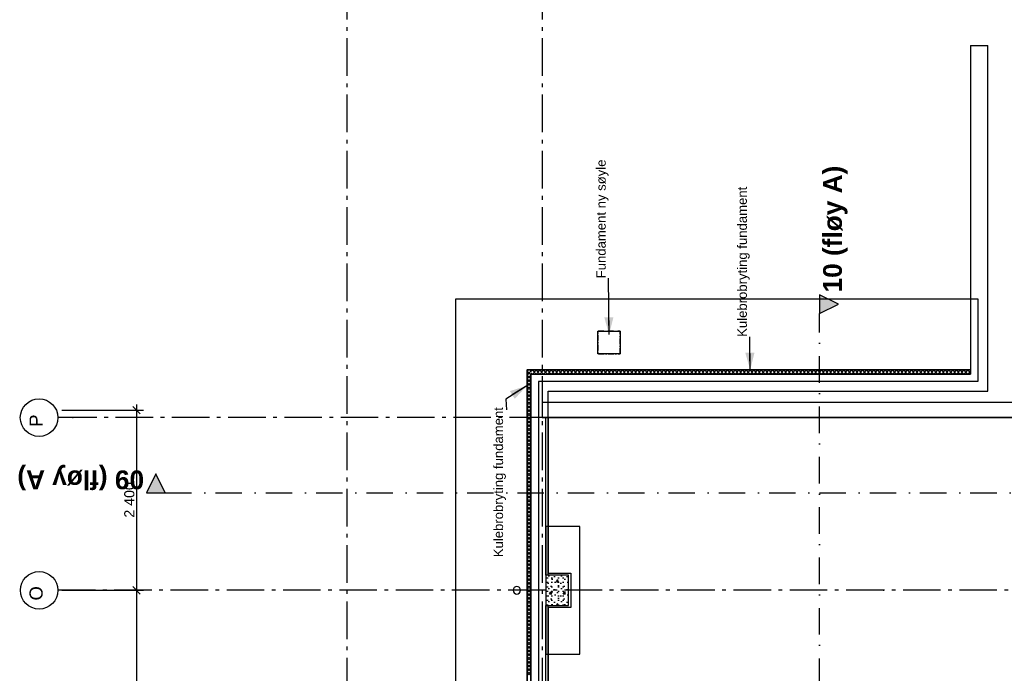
# Model space of a CAD drawing. Header units: millimetres. Extents: x -117798 to 93698, y -84437 to 74219.
# Tile 16 of 34: x -82030 to -68912, y 1278 to 9982. Entities that reach past the tile are written whole.
import ezdxf
from ezdxf.enums import TextEntityAlignment as Align

# ---------------------------------------------------------------- set-up
doc = ezdxf.new("R2010")
doc.units = ezdxf.units.MM
doc.header["$LTSCALE"] = 0.5
doc.header["$MEASUREMENT"] = 0
for name, pattern in [('Akselinje', [1500, 1000, -200, 100, -200]), ('Over snittplan', [260, 150, -50, 10, -50]), ('PLINE', [0]), ('Prikk & stiplet', [1340.555525, 705.555534, -352.777767, 0, -282.222223])]:
    doc.linetypes.add(name, pattern=pattern)
for name, color, linetype in [('216- Direkte fundamentering', 7, 'Continuous'), ('216- Direkte fundamentering (Skravur)', 7, 'Continuous'), ('216- Direkte fundamentering(Nye konstruksjoner)', 7, 'Continuous'), ('2314 Bærende yttervegger_ lettklinker', 7, 'Continuous'), ('235- Utvendig kledning og overflate (Skravur)(Nye konstruksjoner)', 7, 'Continuous'), ('235- Utvendig kledning og overflate(Nye konstruksjoner)', 7, 'Continuous'), ('252- Gulv på grunn_ bunnplate', 7, 'Continuous'), ('265- Gesimser_ takrenner og nedløp(Nye konstruksjoner)', 7, 'Continuous'), ('82-- Modullinjer', 7, 'Continuous'), ('82-- Modullinjer(Nye konstruksjoner)', 7, 'Continuous'), ('832- Tekst bygning', 7, 'Continuous'), ('832- Tekst bygning(Nye konstruksjoner)', 7, 'Continuous'), ('852- Snittmarkør', 7, 'Continuous'), ('tiltaksgrense(Nye konstruksjoner)', 7, 'Continuous')]:
    doc.layers.add(name, color=color, linetype=linetype)
doc.styles.add('GENERATED_STYLE_1', font='arial.ttf')
doc.styles.add('GENERATED_STYLE_2', font='arial.ttf')
doc.linetypes.add('Tiltaksgrense', pattern='A,0,[1,A-2607.110 Plan Fundament1.Shx,S=4.761905,R=0,X=0,Y=0],-1200,0', length=1200)
doc.dimstyles.new('GENERATED_STYLE__1', dxfattribs={"dimtxt": 135.000002, "dimasz": 95, "dimexe": 0.18, "dimexo": 150, "dimgap": 0, "dimtad": 1, "dimdec": 0, "dimzin": 0, "dimdsep": 46, "dimtxsty": 'GENERATED_STYLE_2', "dimblk": 'ARROWHEAD_6', "dimblk1": 'ARROWHEAD_6', "dimblk2": 'ARROWHEAD_6', "dimcen": 0.09, "dimclrd": 256, "dimclre": 256, "dimclrt": 256, "dimadec": 1, "dimazin": 0, "dimtfac": 1, "dimtdec": 4, "dimtmove": 0, "dimatfit": 3, "dimfxl": 1, "dimtolj": 1, "dimtzin": 0, "dimarcsym": 0})
doc.dimstyles.new('GENERATED_STYLE__2', dxfattribs={"dimtxt": 0.18, "dimasz": 228, "dimexe": 0.18, "dimexo": 0.0625, "dimgap": 0, "dimtad": 0, "dimtih": 1, "dimtoh": 1, "dimdec": 4, "dimzin": 0, "dimdsep": 46, "dimcen": 0.09, "dimadec": 0, "dimazin": 0, "dimtfac": 1, "dimtdec": 4, "dimtmove": 0, "dimatfit": 3, "dimldrblk": 'ARROWHEAD_5', "dimfxl": 1, "dimtolj": 1, "dimtzin": 0, "dimarcsym": 0})

# ---------------------------------------------------------------- blocks, each defined once
blk = doc.blocks.new('*X22')
at = {"layer": '235- Utvendig kledning og overflate (Skravur)(Nye konstruksjoner)', "linetype": 'PLINE'}
for p, q in [((-75262, 5307), (-75255, 5313)), ((-75237, 5282), (-75218, 5300)), ((-75231, 5313), (-75218, 5300))]:
    blk.add_line(p, q, dxfattribs=at)
blk = doc.blocks.new('*X23')
at = {"layer": '235- Utvendig kledning og overflate (Skravur)(Nye konstruksjoner)', "linetype": 'PLINE'}
for p, q in [((-75268, 5300), (-75262, 5307)), ((-75268, 5300), (-75231, 5263)), ((-75255, 5263), (-75237, 5282))]:
    blk.add_line(p, q, dxfattribs=at)
blk = doc.blocks.new('*X24')
at = {"layer": '235- Utvendig kledning og overflate (Skravur)(Nye konstruksjoner)', "linetype": 'PLINE'}
for p, q in [((-75268, 5250), (-75255, 5263)), ((-75268, 5200), (-75218, 5250)), ((-75268, 5250), (-75218, 5200)), ((-75231, 5263), (-75218, 5250)), ((-75268, 5150), (-75218, 5200)), ((-75268, 5200), (-75218, 5150)), ((-75268, 5100), (-75218, 5150)), ((-75268, 5150), (-75218, 5100)), ((-75268, 5050), (-75218, 5100)), ((-75268, 5100), (-75218, 5050)), ((-75268, 5000), (-75218, 5050)), ((-75268, 5050), (-75218, 5000)), ((-75268, 4950), (-75218, 5000)), ((-75268, 5000), (-75218, 4950)), ((-75268, 4900), (-75218, 4950)), ((-75268, 4950), (-75218, 4900)), ((-75268, 4850), (-75218, 4900)), ((-75268, 4900), (-75218, 4850)), ((-75268, 4800), (-75218, 4850)), ((-75268, 4850), (-75218, 4800)), ((-75268, 4750), (-75218, 4800)), ((-75268, 4800), (-75218, 4750)), ((-75268, 4700), (-75218, 4750)), ((-75268, 4750), (-75218, 4700)), ((-75268, 4650), (-75218, 4700)), ((-75268, 4700), (-75218, 4650)), ((-75268, 4600), (-75218, 4650)), ((-75268, 4650), (-75218, 4600)), ((-75268, 4550), (-75218, 4600)), ((-75268, 4600), (-75218, 4550)), ((-75268, 4500), (-75218, 4550)), ((-75268, 4550), (-75218, 4500)), ((-75268, 4450), (-75218, 4500)), ((-75268, 4500), (-75218, 4450)), ((-75268, 4400), (-75218, 4450)), ((-75268, 4450), (-75218, 4400)), ((-75268, 4350), (-75218, 4400)), ((-75268, 4400), (-75218, 4350)), ((-75268, 4300), (-75218, 4350)), ((-75268, 4350), (-75218, 4300)), ((-75268, 4250), (-75218, 4300)), ((-75268, 4300), (-75218, 4250)), ((-75268, 4200), (-75218, 4250)), ((-75268, 4250), (-75218, 4200)), ((-75268, 4150), (-75218, 4200)), ((-75268, 4200), (-75218, 4150)), ((-75268, 4100), (-75218, 4150)), ((-75268, 4150), (-75218, 4100)), ((-75268, 4050), (-75218, 4100)), ((-75268, 4100), (-75218, 4050)), ((-75268, 4000), (-75218, 4050)), ((-75268, 4050), (-75218, 4000)), ((-75268, 3950), (-75218, 4000)), ((-75268, 4000), (-75218, 3950)), ((-75268, 3900), (-75218, 3950)), ((-75268, 3950), (-75218, 3900)), ((-75268, 3850), (-75218, 3900)), ((-75268, 3900), (-75218, 3850)), ((-75268, 3800), (-75218, 3850)), ((-75268, 3850), (-75218, 3800)), ((-75268, 3750), (-75218, 3800)), ((-75268, 3800), (-75218, 3750)), ((-75268, 3700), (-75218, 3750)), ((-75268, 3750), (-75218, 3700)), ((-75268, 3650), (-75218, 3700)), ((-75268, 3700), (-75218, 3650)), ((-75268, 3600), (-75218, 3650)), ((-75268, 3650), (-75218, 3600)), ((-75268, 3550), (-75218, 3600)), ((-75268, 3600), (-75218, 3550)), ((-75268, 3500), (-75218, 3550)), ((-75268, 3550), (-75218, 3500)), ((-75268, 3450), (-75218, 3500)), ((-75268, 3500), (-75218, 3450)), ((-75268, 3400), (-75218, 3450)), ((-75268, 3450), (-75218, 3400)), ((-75268, 3350), (-75218, 3400)), ((-75268, 3400), (-75218, 3350)), ((-75268, 3300), (-75218, 3350)), ((-75268, 3350), (-75218, 3300)), ((-75268, 3250), (-75218, 3300)), ((-75268, 3300), (-75218, 3250)), ((-75268, 3200), (-75218, 3250)), ((-75268, 3250), (-75218, 3200)), ((-75268, 3150), (-75218, 3200)), ((-75268, 3200), (-75218, 3150)), ((-75268, 3100), (-75218, 3150)), ((-75268, 3150), (-75218, 3100)), ((-75268, 3050), (-75218, 3100)), ((-75268, 3100), (-75218, 3050)), ((-75268, 3000), (-75218, 3050)), ((-75268, 3050), (-75218, 3000)), ((-75268, 2950), (-75218, 3000)), ((-75268, 3000), (-75218, 2950)), ((-75268, 2900), (-75218, 2950)), ((-75268, 2950), (-75218, 2900)), ((-75268, 2850), (-75218, 2900)), ((-75268, 2900), (-75218, 2850)), ((-75268, 2800), (-75218, 2850)), ((-75268, 2850), (-75218, 2800)), ((-75268, 2750), (-75218, 2800)), ((-75268, 2800), (-75218, 2750)), ((-75268, 2700), (-75218, 2750)), ((-75268, 2750), (-75218, 2700)), ((-75268, 2650), (-75218, 2700)), ((-75268, 2700), (-75218, 2650)), ((-75268, 2600), (-75218, 2650)), ((-75268, 2650), (-75218, 2600)), ((-75268, 2550), (-75218, 2600)), ((-75268, 2600), (-75218, 2550)), ((-75268, 2500), (-75218, 2550)), ((-75268, 2550), (-75218, 2500)), ((-75268, 2450), (-75218, 2500)), ((-75268, 2500), (-75218, 2450)), ((-75268, 2400), (-75218, 2450)), ((-75268, 2450), (-75218, 2400)), ((-75268, 2350), (-75218, 2400)), ((-75268, 2400), (-75218, 2350)), ((-75268, 2300), (-75218, 2350)), ((-75268, 2350), (-75218, 2300)), ((-75268, 2250), (-75218, 2300)), ((-75268, 2300), (-75218, 2250)), ((-75268, 2200), (-75218, 2250)), ((-75268, 2250), (-75218, 2200)), ((-75268, 2150), (-75218, 2200)), ((-75268, 2200), (-75218, 2150)), ((-75268, 2100), (-75218, 2150)), ((-75268, 2150), (-75218, 2100)), ((-75268, 2050), (-75218, 2100)), ((-75268, 2100), (-75218, 2050)), ((-75268, 2000), (-75218, 2050)), ((-75268, 2050), (-75218, 2000)), ((-75268, 1950), (-75218, 2000)), ((-75268, 2000), (-75218, 1950)), ((-75268, 1900), (-75218, 1950)), ((-75268, 1950), (-75218, 1900)), ((-75268, 1850), (-75218, 1900)), ((-75268, 1900), (-75218, 1850)), ((-75268, 1800), (-75218, 1850)), ((-75268, 1850), (-75218, 1800)), ((-75268, 1750), (-75218, 1800)), ((-75268, 1800), (-75218, 1750)), ((-75268, 1700), (-75218, 1750)), ((-75268, 1750), (-75218, 1700)), ((-75268, 1650), (-75218, 1700)), ((-75268, 1700), (-75218, 1650)), ((-75268, 1600), (-75218, 1650)), ((-75268, 1650), (-75218, 1600)), ((-75268, 1550), (-75218, 1600)), ((-75268, 1600), (-75218, 1550)), ((-75268, 1500), (-75218, 1550)), ((-75268, 1550), (-75218, 1500)), ((-75268, 1450), (-75218, 1500)), ((-75268, 1500), (-75218, 1450)), ((-75268, 1400), (-75218, 1450)), ((-75268, 1450), (-75218, 1400)), ((-75268, 1350), (-75218, 1400)), ((-75268, 1400), (-75218, 1350)), ((-75268, 1300), (-75218, 1350)), ((-75268, 1350), (-75218, 1300)), ((-75268, 1250), (-75218, 1300)), ((-75268, 1300), (-75218, 1250))]:
    blk.add_line(p, q, dxfattribs=at)
blk = doc.blocks.new('*X25')
at = {"layer": '235- Utvendig kledning og overflate (Skravur)(Nye konstruksjoner)', "linetype": 'PLINE'}
for p, q in [((-75200, 5313), (-75218, 5295)), ((-75218, 5281), (-75200, 5263)), ((-75200, 5313), (-75150, 5263)), ((-75150, 5313), (-75200, 5263)), ((-75150, 5313), (-75100, 5263)), ((-75100, 5313), (-75150, 5263)), ((-75100, 5313), (-75050, 5263)), ((-75050, 5313), (-75100, 5263)), ((-75050, 5313), (-75000, 5263)), ((-75000, 5313), (-75050, 5263)), ((-75000, 5313), (-74950, 5263)), ((-74950, 5313), (-75000, 5263)), ((-74950, 5313), (-74900, 5263)), ((-74900, 5313), (-74950, 5263)), ((-74900, 5313), (-74850, 5263)), ((-74850, 5313), (-74900, 5263)), ((-74850, 5313), (-74800, 5263)), ((-74800, 5313), (-74850, 5263)), ((-74800, 5313), (-74750, 5263)), ((-74750, 5313), (-74800, 5263)), ((-74750, 5313), (-74700, 5263)), ((-74700, 5313), (-74750, 5263)), ((-74700, 5313), (-74650, 5263)), ((-74650, 5313), (-74700, 5263)), ((-74650, 5313), (-74600, 5263)), ((-74600, 5313), (-74650, 5263)), ((-74600, 5313), (-74550, 5263)), ((-74550, 5313), (-74600, 5263)), ((-74550, 5313), (-74500, 5263)), ((-74500, 5313), (-74550, 5263)), ((-74500, 5313), (-74450, 5263)), ((-74450, 5313), (-74500, 5263)), ((-74450, 5313), (-74400, 5263)), ((-74400, 5313), (-74450, 5263)), ((-74400, 5313), (-74350, 5263)), ((-74350, 5313), (-74400, 5263)), ((-74350, 5313), (-74300, 5263)), ((-74300, 5313), (-74350, 5263)), ((-74300, 5313), (-74250, 5263)), ((-74250, 5313), (-74300, 5263)), ((-74250, 5313), (-74200, 5263)), ((-74200, 5313), (-74250, 5263)), ((-74200, 5313), (-74150, 5263)), ((-74150, 5313), (-74200, 5263)), ((-74150, 5313), (-74100, 5263)), ((-74100, 5313), (-74150, 5263)), ((-74100, 5313), (-74050, 5263)), ((-74050, 5313), (-74100, 5263)), ((-74050, 5313), (-74000, 5263)), ((-74000, 5313), (-74050, 5263)), ((-74000, 5313), (-73950, 5263)), ((-73950, 5313), (-74000, 5263)), ((-73950, 5313), (-73900, 5263)), ((-73900, 5313), (-73950, 5263)), ((-73900, 5313), (-73850, 5263)), ((-73850, 5313), (-73900, 5263)), ((-73850, 5313), (-73800, 5263)), ((-73800, 5313), (-73850, 5263)), ((-73800, 5313), (-73750, 5263)), ((-73750, 5313), (-73800, 5263)), ((-73750, 5313), (-73700, 5263)), ((-73700, 5313), (-73750, 5263)), ((-73700, 5313), (-73650, 5263)), ((-73650, 5313), (-73700, 5263)), ((-73650, 5313), (-73600, 5263)), ((-73600, 5313), (-73650, 5263)), ((-73600, 5313), (-73550, 5263)), ((-73550, 5313), (-73600, 5263)), ((-73550, 5313), (-73500, 5263)), ((-73500, 5313), (-73550, 5263)), ((-73500, 5313), (-73450, 5263)), ((-73450, 5313), (-73500, 5263)), ((-73450, 5313), (-73400, 5263)), ((-73400, 5313), (-73450, 5263)), ((-73400, 5313), (-73350, 5263)), ((-73350, 5313), (-73400, 5263)), ((-73350, 5313), (-73300, 5263)), ((-73300, 5313), (-73350, 5263)), ((-73300, 5313), (-73250, 5263)), ((-73250, 5313), (-73300, 5263)), ((-73250, 5313), (-73200, 5263)), ((-73200, 5313), (-73250, 5263)), ((-73200, 5313), (-73150, 5263)), ((-73150, 5313), (-73200, 5263)), ((-73150, 5313), (-73100, 5263)), ((-73100, 5313), (-73150, 5263)), ((-73100, 5313), (-73050, 5263)), ((-73050, 5313), (-73100, 5263)), ((-73050, 5313), (-73000, 5263)), ((-73000, 5313), (-73050, 5263)), ((-73000, 5313), (-72950, 5263)), ((-72950, 5313), (-73000, 5263)), ((-72950, 5313), (-72900, 5263)), ((-72900, 5313), (-72950, 5263)), ((-72900, 5313), (-72850, 5263)), ((-72850, 5313), (-72900, 5263)), ((-72850, 5313), (-72800, 5263)), ((-72800, 5313), (-72850, 5263)), ((-72800, 5313), (-72750, 5263)), ((-72750, 5313), (-72800, 5263)), ((-72750, 5313), (-72700, 5263)), ((-72700, 5313), (-72750, 5263)), ((-72700, 5313), (-72650, 5263)), ((-72650, 5313), (-72700, 5263)), ((-72650, 5313), (-72600, 5263)), ((-72600, 5313), (-72650, 5263)), ((-72600, 5313), (-72550, 5263)), ((-72550, 5313), (-72600, 5263)), ((-72550, 5313), (-72500, 5263)), ((-72500, 5313), (-72550, 5263)), ((-72500, 5313), (-72450, 5263)), ((-72450, 5313), (-72500, 5263)), ((-72450, 5313), (-72400, 5263)), ((-72400, 5313), (-72450, 5263)), ((-72400, 5313), (-72350, 5263)), ((-72350, 5313), (-72400, 5263)), ((-72350, 5313), (-72300, 5263)), ((-72300, 5313), (-72350, 5263)), ((-72300, 5313), (-72250, 5263)), ((-72250, 5313), (-72300, 5263)), ((-72250, 5313), (-72200, 5263)), ((-72200, 5313), (-72250, 5263)), ((-72200, 5313), (-72150, 5263)), ((-72150, 5313), (-72200, 5263)), ((-72150, 5313), (-72100, 5263)), ((-72100, 5313), (-72150, 5263)), ((-72100, 5313), (-72050, 5263)), ((-72050, 5313), (-72100, 5263)), ((-72050, 5313), (-72000, 5263)), ((-72000, 5313), (-72050, 5263)), ((-72000, 5313), (-71950, 5263)), ((-71950, 5313), (-72000, 5263)), ((-71950, 5313), (-71900, 5263)), ((-71900, 5313), (-71950, 5263)), ((-71900, 5313), (-71850, 5263)), ((-71850, 5313), (-71900, 5263)), ((-71850, 5313), (-71800, 5263)), ((-71800, 5313), (-71850, 5263)), ((-71800, 5313), (-71750, 5263)), ((-71750, 5313), (-71800, 5263)), ((-71750, 5313), (-71700, 5263)), ((-71700, 5313), (-71750, 5263)), ((-71700, 5313), (-71650, 5263)), ((-71650, 5313), (-71700, 5263)), ((-71650, 5313), (-71600, 5263)), ((-71600, 5313), (-71650, 5263)), ((-71600, 5313), (-71550, 5263)), ((-71550, 5313), (-71600, 5263)), ((-71550, 5313), (-71500, 5263)), ((-71500, 5313), (-71550, 5263)), ((-71500, 5313), (-71450, 5263)), ((-71450, 5313), (-71500, 5263)), ((-71450, 5313), (-71400, 5263)), ((-71400, 5313), (-71450, 5263)), ((-71400, 5313), (-71350, 5263)), ((-71350, 5313), (-71400, 5263)), ((-71350, 5313), (-71300, 5263)), ((-71300, 5313), (-71350, 5263)), ((-71300, 5313), (-71250, 5263)), ((-71250, 5313), (-71300, 5263)), ((-71250, 5313), (-71200, 5263)), ((-71200, 5313), (-71250, 5263)), ((-71200, 5313), (-71150, 5263)), ((-71150, 5313), (-71200, 5263)), ((-71150, 5313), (-71100, 5263)), ((-71100, 5313), (-71150, 5263)), ((-71100, 5313), (-71050, 5263)), ((-71050, 5313), (-71100, 5263)), ((-71050, 5313), (-71000, 5263)), ((-71000, 5313), (-71050, 5263)), ((-71000, 5313), (-70950, 5263)), ((-70950, 5313), (-71000, 5263)), ((-70950, 5313), (-70900, 5263)), ((-70900, 5313), (-70950, 5263)), ((-70900, 5313), (-70850, 5263)), ((-70850, 5313), (-70900, 5263)), ((-70850, 5313), (-70800, 5263)), ((-70800, 5313), (-70850, 5263)), ((-70800, 5313), (-70750, 5263)), ((-70750, 5313), (-70800, 5263)), ((-70750, 5313), (-70700, 5263)), ((-70700, 5313), (-70750, 5263)), ((-70700, 5313), (-70650, 5263)), ((-70650, 5313), (-70700, 5263)), ((-70650, 5313), (-70600, 5263)), ((-70600, 5313), (-70650, 5263)), ((-70600, 5313), (-70550, 5263)), ((-70550, 5313), (-70600, 5263)), ((-70550, 5313), (-70500, 5263)), ((-70500, 5313), (-70550, 5263)), ((-70500, 5313), (-70450, 5263)), ((-70450, 5313), (-70500, 5263)), ((-70450, 5313), (-70400, 5263)), ((-70400, 5313), (-70450, 5263)), ((-70400, 5313), (-70350, 5263)), ((-70350, 5313), (-70400, 5263)), ((-70350, 5313), (-70300, 5263)), ((-70300, 5313), (-70350, 5263)), ((-70300, 5313), (-70250, 5263)), ((-70250, 5313), (-70300, 5263)), ((-70250, 5313), (-70200, 5263)), ((-70200, 5313), (-70250, 5263)), ((-70200, 5313), (-70150, 5263)), ((-70150, 5313), (-70200, 5263)), ((-70150, 5313), (-70100, 5263)), ((-70100, 5313), (-70150, 5263)), ((-70100, 5313), (-70050, 5263)), ((-70050, 5313), (-70100, 5263)), ((-70050, 5313), (-70000, 5263)), ((-70000, 5313), (-70050, 5263)), ((-70000, 5313), (-69950, 5263)), ((-69950, 5313), (-70000, 5263)), ((-69950, 5313), (-69900, 5263)), ((-69900, 5313), (-69950, 5263)), ((-69900, 5313), (-69850, 5263)), ((-69850, 5313), (-69900, 5263)), ((-69850, 5313), (-69800, 5263)), ((-69800, 5313), (-69850, 5263)), ((-69800, 5313), (-69750, 5263)), ((-69750, 5313), (-69800, 5263)), ((-69750, 5313), (-69700, 5263)), ((-69700, 5313), (-69750, 5263)), ((-69700, 5313), (-69650, 5263)), ((-69650, 5313), (-69700, 5263)), ((-69650, 5313), (-69600, 5263)), ((-69600, 5313), (-69650, 5263)), ((-69600, 5313), (-69550, 5263)), ((-69550, 5313), (-69600, 5263)), ((-69550, 5313), (-69500, 5263)), ((-69500, 5313), (-69550, 5263)), ((-69500, 5313), (-69450, 5263)), ((-69450, 5313), (-69500, 5263)), ((-69450, 5313), (-69400, 5263)), ((-69400, 5313), (-69450, 5263)), ((-69400, 5313), (-69363, 5276)), ((-69363, 5300), (-69400, 5263))]:
    blk.add_line(p, q, dxfattribs=at)
blk = doc.blocks.new('Standard grid marker[7]', base_point=(93198, 4683))
at = {"layer": '82-- Modullinjer', "linetype": 'Akselinje'}
for p, q in [((-81321, 4683), (-81521, 4683)), ((92998, 4683), (-81321, 4683))]:
    blk.add_line(p, q, dxfattribs=at)
at = {"layer": '82-- Modullinjer', "linetype": 'PLINE'}
blk.add_circle((-81771, 4683), 250, dxfattribs=at)
at = {"layer": '82-- Modullinjer', "linetype": 'Akselinje'}
blk.add_point((-81321, 4683), dxfattribs=at)
blk.add_point((-81321, 4683), dxfattribs=at)
at = {"layer": '82-- Modullinjer', "style": 'GENERATED_STYLE_1'}
for tag, p in [('AC_MarkerText_1_1', (-81899, 4643)), ('AC_MarkerText_1_0', (93320, 4643))]:
    blk.add_attdef(tag, text='', height=175, rotation=90, dxfattribs=at).set_placement(p, align=Align.TOP_CENTER)
blk = doc.blocks.new('Standard grid marker[10]', base_point=(-77673, 26434))
at = {"layer": '82-- Modullinjer', "linetype": 'Akselinje'}
blk.add_line((-77673, 26234), (-77673, -50374), dxfattribs=at)
at = {"layer": '82-- Modullinjer', "style": 'GENERATED_STYLE_1'}
for tag, p in [('AC_MarkerText_1_0', (-77801, 26644)), ('AC_MarkerText_1_1', (-77801, -50864))]:
    blk.add_attdef(tag, text='', height=175, rotation=90, dxfattribs=at).set_placement(p, align=Align.TOP_CENTER)
blk = doc.blocks.new('Standard grid marker[34]', base_point=(20739, 2383))
at = {"layer": '82-- Modullinjer', "linetype": 'Akselinje'}
for p, q in [((-70521, 2383), (-81521, 2383)), ((9739, 2383), (-70521, 2383))]:
    blk.add_line(p, q, dxfattribs=at)
at = {"layer": '82-- Modullinjer', "linetype": 'PLINE'}
blk.add_circle((-81771, 2383), 250, dxfattribs=at)
at = {"layer": '82-- Modullinjer', "linetype": 'Akselinje'}
blk.add_point((-70521, 2383), dxfattribs=at)
blk.add_point((-70521, 2383), dxfattribs=at)
at = {"layer": '82-- Modullinjer', "style": 'GENERATED_STYLE_1'}
for tag, p in [('AC_MarkerText_1_1', (-81899, 2343)), ('AC_MarkerText_1_0', (20862, 2343))]:
    blk.add_attdef(tag, text='', height=175, rotation=90, dxfattribs=at).set_placement(p, align=Align.TOP_CENTER)
blk = doc.blocks.new('Standard grid marker[35]', base_point=(-75068, 26434))
at = {"layer": '82-- Modullinjer', "linetype": 'Akselinje'}
blk.add_line((-75068, 26234), (-75068, -50374), dxfattribs=at)
at = {"layer": '82-- Modullinjer', "style": 'GENERATED_STYLE_1'}
for tag, p in [('AC_MarkerText_1_0', (-75196, 26644)), ('AC_MarkerText_1_1', (-75196, -50864))]:
    blk.add_attdef(tag, text='', height=175, rotation=90, dxfattribs=at).set_placement(p, align=Align.TOP_CENTER)
blk = doc.blocks.new('Nedløp kompleks[52]', base_point=(-75406, 2383))
at = {"layer": '265- Gesimser_ takrenner og nedløp(Nye konstruksjoner)', "linetype": 'PLINE', "flags": 128}
blk.add_lwpolyline([(-75406, 2333, 1), (-75406, 2433, 1)], format="xyb", close=True, dxfattribs=at)
blk = doc.blocks.new('*D81')
at = {"layer": '82-- Modullinjer(Nye konstruksjoner)', "linetype": 'PLINE'}
for p, q in [((-80473, 4858), (-80473, 4783)), ((-81466, 4783), (-80379, 4783)), ((-80423, 4733), (-80523, 4833)), ((-80473, 4783), (-80473, 2383)), ((-81466, 2383), (-80379, 2383)), ((-80423, 2333), (-80523, 2433))]:
    blk.add_line(p, q, dxfattribs=at)
at = {"layer": '82-- Modullinjer(Nye konstruksjoner)', "insert": (-80500, 3351), "char_height": 135, "attachment_point": 7, "rotation": 90, "style": 'GENERATED_STYLE_2'}
blk.add_mtext('\\A1;{\\pql;\\fArial|b0|i0|c0|p0;\\W1.000000;2\xa0400}', dxfattribs=at)
blk = doc.blocks.new('ARROWHEAD_6')
at = {"linetype": 'Continuous'}
for p, q in [((0, 0), (-1, 0)), ((-0.5, -0.5), (0.5, 0.5))]:
    blk.add_line(p, q, dxfattribs=at)
blk = doc.blocks.new('*D83')
at = {"layer": '82-- Modullinjer(Nye konstruksjoner)', "linetype": 'PLINE'}
for p, q in [((-81466, 2383), (-80379, 2383)), ((-80423, 2333), (-80523, 2433)), ((-80473, 2383), (-80473, -1217)), ((-80423, -1267), (-80523, -1167)), ((-81466, -1217), (-80379, -1217))]:
    blk.add_line(p, q, dxfattribs=at)
at = {"layer": '82-- Modullinjer(Nye konstruksjoner)', "insert": (-80500, 351), "char_height": 135, "attachment_point": 7, "rotation": 90, "style": 'GENERATED_STYLE_2'}
blk.add_mtext('\\A1;{\\pql;\\fArial|b0|i0|c0|p0;\\W1.000000;3\xa0600}', dxfattribs=at)
blk = doc.blocks.new('ARROWHEAD_5')
at = {"linetype": 'Continuous'}
blk.add_hatch(color=256, dxfattribs=at).paths.add_polyline_path([(-1, 0.2679), (0, 0), (-1, -0.2679)])
blk.add_line((0, 0), (-1, 0), dxfattribs=at)

msp = doc.modelspace()

# ---------------------------------------------------------------- hatches: boundary and pattern name
at = {"layer": '216- Direkte fundamentering (Skravur)', "linetype": 'Continuous'}
h = msp.add_hatch(dxfattribs=at)
h.set_pattern_fill('Betong_strukturell', color=256, style=0, pattern_type=2)
h.set_pattern_definition([(0, (0, 0), (0, 311.7692), [30, -150]), (0, (90, 155.9), (0, 311.7692), [30, -150]), (60, (0, 0), (-270, 155.8846), [30, -150]), (60, (180, 0), (-270, 155.8846), [30, -150]), (120, (30, 0), (270, 155.8846), [30, -150]), (120, (210, 0), (270, 155.8846), [30, -150]), (0, (0, 30), (0, 60), [0, -60, 0, -90.000004]), (45, (30, 30), (-42.42641, 42.42641), [0, -45, 0, -75.000003])])
h.paths.add_polyline_path([(-74718.2, 2183.1), (-74718.2, 2583.1), (-75018.2, 2583.1), (-75018.2, 2183.1)])
at = {"layer": '235- Utvendig kledning og overflate (Skravur)(Nye konstruksjoner)', "linetype": 'Continuous'}
for points in [[(-75268.2, 5319.1), (-75274.2, 5319.1), (-75268.2, 5313.1)], [(-75268.2, 5313.1), (-75274.2, 5319.1), (-75274.2, 5313.1)], [(-75268.2, -11815.9), (-75268.2, 5313.1), (-75274.2, 5313.1), (-75274.2, -11815.9)], [(-75268.2, 5313.1), (-69363.2, 5313.1), (-69363.2, 5319.1), (-75268.2, 5319.1)]]:
    msp.add_hatch(color=256, dxfattribs=at).paths.add_polyline_path(points)
at = {"layer": '852- Snittmarkør', "linetype": 'Continuous'}
for points in [[(-71373.2, 6318), (-71373.2, 6068), (-71123.2, 6193)], [(-80341.3, 3683.1), (-80091.3, 3683.1), (-80216.3, 3933.1)]]:
    msp.add_hatch(color=256, dxfattribs=at).paths.add_polyline_path(points)

# ---------------------------------------------------------------- linework, layer by layer
at = {"layer": '216- Direkte fundamentering', "linetype": 'PLINE', "flags": 128}
for points in [[(-69363.2, 9638.6), (-69133.2, 9638.6)], [(-69363.2, 9638.6), (-69363.2, 5263.1)], [(-69133.2, 5263.1), (-69133.2, 9638.6)], [(-75218.2, 5263.1), (-75018.2, 5263.1)], [(-75218.2, 5263.1), (-75218.2, -11871.9)], [(-69363.2, 5263.1), (-75018.2, 5263.1)], [(-69133.2, 5033.1), (-69133.2, 5263.1)], [(-74988.2, 2583.1), (-74988.2, 5033.1)], [(-74988.2, 5033.1), (-69133.2, 5033.1)], [(-74988.2, -1016.9), (-74988.2, 2183.1)]]:
    msp.add_lwpolyline(points, dxfattribs=at)
for points in [[(-74568.2, 1533.1), (-74568.2, 3233.1), (-75018.2, 3233.1), (-75018.2, 1533.1)], [(-74718.2, 2183.1), (-74718.2, 2583.1), (-75018.2, 2583.1), (-75018.2, 2183.1)]]:
    msp.add_lwpolyline(points, close=True, dxfattribs=at)
at = {"layer": '216- Direkte fundamentering(Nye konstruksjoner)', "linetype": 'Over snittplan', "flags": 128}
msp.add_lwpolyline([(-74028.2, 5533.1), (-74028.2, 5833.1), (-74328.2, 5833.1), (-74328.2, 5533.1)], close=True, dxfattribs=at)
at = {"layer": '216- Direkte fundamentering(Nye konstruksjoner)', "linetype": 'PLINE', "flags": 128}
msp.add_lwpolyline([(-74328.2, 5533.1), (-74328.2, 5833.1), (-74028.2, 5833.1), (-74028.2, 5533.1)], close=True, dxfattribs=at)
at = {"layer": '2314 Bærende yttervegger_ lettklinker', "linetype": 'PLINE', "flags": 128}
for points in [[(-65483.2, 4883.1), (-75068.2, 4883.1)], [(-75068.2, 4883.1), (-75068.2, 4683.1)], [(-75068.2, 4683.1), (-65483.2, 4683.1)]]:
    msp.add_lwpolyline(points, dxfattribs=at)
at = {"layer": '235- Utvendig kledning og overflate(Nye konstruksjoner)', "linetype": 'PLINE'}
for p, q in [((-75218.2, 5313.1), (-75268.2, 5313.1)), ((-75268.2, 5313.1), (-75268.2, 5263.1)), ((-75218.2, 5313.1), (-75268.2, 5313.1)), ((-75268.2, 5263.1), (-75268.2, -11815.9)), ((-69363.2, 5313.1), (-75218.2, 5313.1))]:
    msp.add_line(p, q, dxfattribs=at)
at = {"layer": '235- Utvendig kledning og overflate(Nye konstruksjoner)', "linetype": 'PLINE', "flags": 128}
for points in [[(-75274.2, 5319.1), (-75268.2, 5319.1)], [(-75274.2, 5319.1), (-75274.2, -11815.9)], [(-69363.2, 5319.1), (-75268.2, 5319.1)], [(-75218.2, -11821.9), (-75218.2, 5263.1)], [(-75218.2, 5263.1), (-69363.2, 5263.1)], [(-69363.2, 5319.1), (-69363.2, 5313.1)], [(-69363.2, 5313.1), (-69363.2, 5263.1)]]:
    msp.add_lwpolyline(points, dxfattribs=at)
at = {"layer": '252- Gulv på grunn_ bunnplate', "linetype": 'PLINE', "flags": 128}
msp.add_lwpolyline([(-77588.2, -14806.9), (-68568.2, -14806.9), (-68568.2, -25966.9), (-70173.2, -25966.9), (-70173.2, -26036.9), (-76388.2, -26036.9), (-76388.2, -28301.9), (-77438.2, -28301.9), (-77438.2, -28396.9), (-77588.2, -28396.9), (-77588.2, -31636.9), (-77438.2, -31636.9), (-77438.2, -31996.9), (-77588.2, -31996.9), (-77588.2, -35236.9), (-77438.2, -35236.9), (-77438.2, -35596.9), (-77588.2, -35596.9), (-77588.2, -38881.9), (-76368.2, -38881.9), (-76368.2, -43836.9), (-75018.2, -43836.9), (-75018.2, -45036.9), (-70983.2, -45036.9), (-70983.2, -43886.9), (-63503.2, -43886.9), (-63503.2, -43686.9), (-61453.2, -43686.9), (-61453.2, -41931.9), (-60453.2, -41931.9), (-60453.2, -41781.9), (-60303.2, -41781.9), (-60303.2, -37501.9), (-60453.2, -37501.9), (-60453.2, -37351.9), (-61453.2, -37351.9), (-61453.2, -35621.9), (-61683.2, -35621.9), (-61683.2, -35211.9), (-61453.2, -35211.9), (-61453.2, -32021.9), (-61683.2, -32021.9), (-61683.2, -31611.9), (-61453.2, -31611.9), (-61453.2, -28421.9), (-61683.2, -28421.9), (-61683.2, -28011.9), (-61453.2, -28011.9), (-61453.2, -26026.9), (-61683.2, -26026.9), (-61683.2, -25796.9), (-65003.2, -25796.9), (-65003.2, -15036.9), (-61453.2, -15036.9), (-61453.2, -6304.5), (-61453.2, 4683.1), (-74988.2, 4683.1), (-74988.2, 2613.1), (-74688.2, 2613.1), (-74688.2, 2153.1), (-74988.2, 2153.1), (-74988.2, -986.9), (-74688.2, -986.9), (-74688.2, -1446.9), (-74988.2, -1446.9), (-74988.2, -4586.9), (-74688.2, -4586.9), (-74688.2, -5046.9), (-74988.2, -5046.9), (-74988.2, -8186.9), (-74688.2, -8186.9), (-74688.2, -8646.9), (-74988.2, -8646.9), (-74988.2, -11786.9), (-74688.2, -11786.9), (-74688.2, -12246.9), (-75298.2, -12246.9), (-75298.2, -12101.9), (-77438.2, -12101.9), (-77438.2, -12196.9), (-77588.2, -12196.9)], close=True, dxfattribs=at)
msp.add_lwpolyline([(-64073.2, -11916.9), (-64073.2, -11866.9), (-69673.2, -11866.9), (-69673.2, -11941.9), (-75018.2, -11941.9), (-75018.2, -8616.9), (-74718.2, -8616.9), (-74718.2, -8216.9), (-75018.2, -8216.9), (-75018.2, -5016.9), (-74718.2, -5016.9), (-74718.2, -4616.9), (-75018.2, -4616.9), (-75018.2, -1416.9), (-74718.2, -1416.9), (-74718.2, -1016.9), (-75018.2, -1016.9), (-75018.2, 2183.1), (-74718.2, 2183.1), (-74718.2, 2583.1), (-75018.2, 2583.1), (-75018.2, 4683.1), (-63028.2, 4683.1), (-63028.2, 2433.1), (-61453.2, 2433.1), (-61453.2, -4616.9), (-61813.2, -4616.9), (-61813.2, -5016.9), (-61453.2, -5016.9), (-61453.2, -8216.9), (-61813.2, -8216.9), (-61813.2, -8616.9), (-61453.2, -8616.9), (-61453.2, -11816.9), (-61813.2, -11816.9), (-61813.2, -11916.9)], dxfattribs=at)
at = {"layer": '852- Snittmarkør', "linetype": 'Prikk & stiplet'}
for p, q in [((-71373.2, -49153.9), (-71373.2, 6068)), ((-80091.3, 3683.1), (-57251.3, 3683.1))]:
    msp.add_line(p, q, dxfattribs=at)
at = {"layer": '852- Snittmarkør', "linetype": 'PLINE', "flags": 128}
for points in [[(-71373.2, 6318), (-71373.2, 6068), (-71123.2, 6193)], [(-80341.3, 3683.1), (-80091.3, 3683.1), (-80216.3, 3933.1)]]:
    msp.add_lwpolyline(points, close=True, dxfattribs=at)
at = {"layer": 'tiltaksgrense(Nye konstruksjoner)', "linetype": 'Tiltaksgrense', "flags": 128}
msp.add_lwpolyline([(-78818.2, -39616.9), (-78818.2, -30216.9), (-79618.2, -30216.9), (-79618.2, -23816.9), (-78818.2, -23816.9), (-78818.2, -19116.9), (-80918.2, -19116.9), (-80918.2, -15016.9), (-78818.2, -15016.9), (-78818.2, -10871.9), (-76218.2, -10871.9), (-76218.2, 6263.1), (-69263.2, 6263.1), (-69263.2, 5163.1), (-75118.2, 5163.1), (-75118.2, -11971.9), (-77718.2, -11971.9), (-77718.2, -25861.9), (-76518.2, -25861.9), (-76518.2, -28171.9), (-77718.2, -28171.9), (-77718.2, -39016.9), (-76473.2, -39016.9), (-76473.2, -39616.9)], close=True, dxfattribs=at)

# ---------------------------------------------------------------- block references
at = {"layer": '235- Utvendig kledning og overflate(Nye konstruksjoner)'}
for name in ['*X23', '*X24', '*X22', '*X25']:
    msp.add_blockref(name, (0, 0), dxfattribs=at)
at = {"layer": '265- Gesimser_ takrenner og nedløp(Nye konstruksjoner)', "linetype": 'PLINE'}
msp.add_blockref('Nedløp kompleks[52]', (-75406.2, 2383.1), dxfattribs=at)
at = {"layer": '82-- Modullinjer', "linetype": 'PLINE'}
for name, p in [('Standard grid marker[10]', (-77673.2, 26434.4)), ('Standard grid marker[35]', (-75068.2, 26434.4))]:
    msp.add_blockref(name, p, dxfattribs=at)
ref = msp.add_blockref('Standard grid marker[7]', (93197.6, 4683.1), dxfattribs=at)
ref.add_attrib('AC_MarkerText_1_1', 'P', dxfattribs={"color": 7, "height": 175, "rotation": 90, "style": 'GENERATED_STYLE_1'}).set_placement((-81898.8, 4643.1), align=Align.TOP_CENTER)
ref = msp.add_blockref('Standard grid marker[34]', (20739.5, 2383.1), dxfattribs=at)
ref.add_attrib('AC_MarkerText_1_1', 'O', dxfattribs={"color": 7, "height": 175, "rotation": 90, "style": 'GENERATED_STYLE_1'}).set_placement((-81898.8, 2343.1), align=Align.TOP_CENTER)

# ---------------------------------------------------------------- texts
at = {"layer": '832- Tekst bygning', "linetype": 'Continuous', "insert": (-74184.9, 6538.1), "char_height": 125, "attachment_point": 7, "rotation": 90, "style": 'GENERATED_STYLE_2'}
msp.add_mtext('\\A1;{\\pql;\\fArial|b0|i0|c0|p0;\\W1.000000;Fundament ny søyle}', dxfattribs=at)
at = {"layer": '832- Tekst bygning(Nye konstruksjoner)', "linetype": 'Continuous', "char_height": 125, "attachment_point": 7, "rotation": 90, "style": 'GENERATED_STYLE_2'}
for insert in [(-72304.6, 5758.3), (-75552.4, 2823.9)]:
    msp.add_mtext('\\A1;{\\pql;\\fArial|b0|i0|c0|p0;\\W1.000000;Kulebrobryting fundament}', dxfattribs=dict(at, insert=insert))
at = {"layer": '852- Snittmarkør', "char_height": 250, "attachment_point": 9, "style": 'GENERATED_STYLE_1'}
for s, insert, rotation in [('\\A1;{\\pqr;\\pt0;\\fArial|b1|i0|c0|p0;\\W1.000000;10 (fløy A)}', (-71001, 8037.7), 90), ('\\A1;{\\pqr;\\pt0;\\fArial|b1|i0|c0|p0;\\W1.000000;09 (fløy A)}', (-82061, 4055.2), 180)]:
    msp.add_mtext(s, dxfattribs=dict(at, insert=insert, rotation=rotation))

# ---------------------------------------------------------------- dimensions: what is measured, and where the dimension line sits
at = {"layer": '82-- Modullinjer(Nye konstruksjoner)', "linetype": 'Continuous'}
for base, p1, p2, picture, middle in [((-80473.2, 2383.1), (-81473.2, 4783.1), (-81473.2, 2383.1), '*D81', (-80567.7, 3583)), ((-80473.2, -1216.9), (-81473.2, 2383.1), (-81473.2, -1216.9), '*D83', (-80567.7, 583))]:
    dim = msp.add_linear_dim(base=base, p1=p1, p2=p2, angle=270, dimstyle='GENERATED_STYLE__1', dxfattribs=at)
    dim.commit()
    dim.dimension.update_dxf_attribs({"geometry": picture, "text_midpoint": middle, "dimtype": 160, "text_rotation": 90})

# ---------------------------------------------------------------- leaders
at = {"layer": '832- Tekst bygning', "linetype": 'PLINE', "annotation_type": 0, "has_hookline": 1, "hookline_direction": 0, "text_width": 1559, "horizontal_direction": (0, 1, 0)}
msp.add_leader([(-74178.2, 5790.8), (-74184.9, 6538.1)], dimstyle='GENERATED_STYLE__2', dxfattribs=at)
at = {"layer": '832- Tekst bygning(Nye konstruksjoner)', "linetype": 'PLINE', "annotation_type": 0, "has_hookline": 1, "text_width": 1983.8, "horizontal_direction": (0, 1, 0)}
for points, hookline_direction in [([(-72297.9, 5319.1), (-72304.6, 5758.3)], 0), ([(-75274.2, 5106.6), (-75552.4, 4930.5), (-75545.6, 4787.1)], 1)]:
    msp.add_leader(points, dimstyle='GENERATED_STYLE__2', dxfattribs=dict(at, hookline_direction=hookline_direction))

doc.saveas('drawing.dxf')
